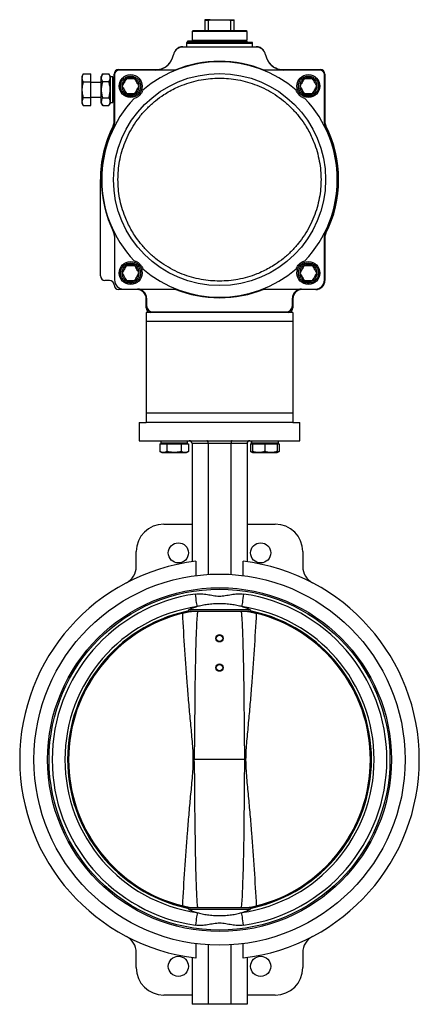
# Model space of a CAD drawing. Header units: millimetres. Extents: x 1132 to 3959, y 83 to 2899.
# Tile 7 of 7: x 3523 to 3959, y 1041 to 2115. Entities that reach past the tile are written whole.
import ezdxf

# ---------------------------------------------------------------- set-up
doc = ezdxf.new("R2010")
doc.units = ezdxf.units.MM

msp = doc.modelspace()

# ---------------------------------------------------------------- linework, layer by layer
at = {"color": 7, "linetype": 'Continuous', "lineweight": 25}
for p, q in [((3724.6, 2115.5), (3724.6, 2114.5)), ((3730.3, 2115.5), (3724.6, 2115.5)), ((3728.6, 2114.5), (3724.6, 2114.5)), ((3724.6, 2114.5), (3724.6, 2103.5)), ((3728.6, 2114.5), (3730.3, 2115.5)), ((3728.6, 2103.5), (3728.6, 2114.5)), ((3730.3, 2115.5), (3750.8, 2115.5)), ((3750.8, 2115.5), (3752.6, 2114.5)), ((3750.8, 2115.5), (3756.6, 2115.5)), ((3752.6, 2114.5), (3752.6, 2103.5)), ((3756.6, 2114.5), (3752.6, 2114.5)), ((3756.6, 2114.5), (3756.6, 2115.5)), ((3756.6, 2103.5), (3756.6, 2114.5)), ((3711.6, 2103.5), (3710.6, 2102.5)), ((3710.6, 2102.5), (3710.6, 2093)), ((3770.6, 2102.5), (3710.6, 2102.5)), ((3769.6, 2103.5), (3711.6, 2103.5)), ((3770.6, 2102.5), (3769.6, 2103.5)), ((3770.6, 2093), (3770.6, 2102.5)), ((3781, 2085.5), (3700.2, 2085.5)), ((3700.6, 2086), (3780.6, 2086)), ((3704.6, 2090.7), (3704.6, 2089.5)), ((3776.6, 2090.7), (3704.6, 2090.7)), ((3704.6, 2089.5), (3704.6, 2086)), ((3776.6, 2089.5), (3704.6, 2089.5)), ((3705.7, 2091.9), (3705.7, 2090.9)), ((3706.3, 2091.9), (3705.7, 2091.9)), ((3705.7, 2090.9), (3706.3, 2090.9)), ((3706.3, 2091.9), (3706.3, 2090.9)), ((3711.7, 2091.9), (3706.3, 2091.9)), ((3706.3, 2090.9), (3711.7, 2090.9)), ((3710.6, 2093), (3770.6, 2093)), ((3710.6, 2090.9), (3710.6, 2090.7)), ((3711.7, 2091.9), (3711.7, 2090.9)), ((3770.6, 2091.9), (3711.7, 2091.9)), ((3770.6, 2090.9), (3711.7, 2090.9)), ((3712.6, 2093), (3712.6, 2091.9)), ((3768.6, 2091.9), (3768.6, 2093)), ((3770.6, 2090.9), (3770.6, 2091.9)), ((3770.6, 2090.7), (3770.6, 2090.9)), ((3776.6, 2089.5), (3776.6, 2090.7)), ((3776.6, 2086), (3776.6, 2089.5)), ((3591.9, 2056.3), (3590.2, 2053.5)), ((3590.2, 2053.5), (3590.2, 2024.5)), ((3591.9, 2056.3), (3600.2, 2056.3)), ((3600.2, 2047.6), (3600.2, 2056.3)), ((3613.2, 2056.3), (3611.6, 2053.5)), ((3611.6, 2024.5), (3611.6, 2053.5)), ((3613.2, 2056.3), (3620, 2056.3)), ((3621.6, 2053.5), (3620, 2056.3)), ((3621.6, 2039), (3621.6, 2053.5)), ((3624.1, 2053), (3621.6, 2053)), ((3624.1, 2025), (3624.1, 2053)), ((3625.6, 2004), (3625.6, 2056)), ((3626.1, 2055.5), (3626.1, 2002.8)), ((3630.6, 2061), (3671, 2061)), ((3692, 2060.5), (3631.1, 2060.5)), ((3850.1, 2060.5), (3789.2, 2060.5)), ((3810.2, 2061), (3850.6, 2061)), ((3855.1, 2002.8), (3855.1, 2055.5)), ((3855.6, 2056), (3855.6, 2004)), ((3591.9, 2047.6), (3600.2, 2047.6)), ((3600.2, 2030.3), (3600.2, 2047.6)), ((3611.6, 2047), (3600.2, 2047)), ((3620, 2047.6), (3613.2, 2047.6)), ((3624.7, 2047), (3624.1, 2047)), ((3624.4, 2047.8), (3624.4, 2030.2)), ((3648.2, 2051), (3639, 2051)), ((3842.2, 2051), (3833, 2051)), ((3600.2, 2031), (3611.6, 2031)), ((3621.6, 2024.5), (3621.6, 2039)), ((3624.1, 2031), (3624.7, 2031)), ((3639, 2035), (3648.2, 2035)), ((3833, 2035), (3842.2, 2035)), ((3590.2, 2024.5), (3591.9, 2021.7)), ((3600.2, 2030.3), (3591.9, 2030.3)), ((3591.9, 2021.7), (3600.2, 2021.7)), ((3600.2, 2021.7), (3600.2, 2030.3)), ((3611.6, 2024.5), (3613.2, 2021.7)), ((3613.2, 2030.3), (3620, 2030.3)), ((3613.2, 2021.7), (3620, 2021.7)), ((3620, 2021.7), (3621.6, 2024.5)), ((3621.6, 2025), (3624.1, 2025)), ((3610.6, 1836), (3610.6, 1941)), ((3626.1, 1879.2), (3626.1, 1831.5)), ((3855.1, 1831.5), (3855.1, 1879.2)), ((3855.6, 1877.9), (3855.6, 1831)), ((3648.2, 1847), (3639, 1847)), ((3842.2, 1847), (3833, 1847)), ((3620.6, 1831), (3615.6, 1831)), ((3639, 1831), (3648.2, 1831)), ((3833, 1831), (3842.2, 1831)), ((3650.6, 1821), (3630.6, 1821)), ((3636.1, 1821.5), (3692, 1821.5)), ((3789.2, 1821.5), (3845.1, 1821.5)), ((3845.6, 1821), (3830.6, 1821)), ((3660.6, 1801), (3660.6, 1811)), ((3661.1, 1811.5), (3661.1, 1803.5)), ((3820.1, 1803.5), (3820.1, 1811.5)), ((3820.6, 1811), (3820.6, 1801)), ((3665.6, 1796), (3660.6, 1796)), ((3660.6, 1796), (3660.6, 1786)), ((3815.6, 1796), (3665.6, 1796)), ((3668.1, 1796.5), (3813.1, 1796.5)), ((3820.6, 1796), (3815.6, 1796)), ((3820.6, 1796), (3820.6, 1786)), ((3820.6, 1786), (3660.6, 1786)), ((3660.6, 1786), (3660.6, 1686)), ((3820.6, 1786), (3820.6, 1686)), ((3820.6, 1686), (3660.6, 1686)), ((3660.6, 1686), (3660.6, 1676)), ((3820.6, 1686), (3820.6, 1676)), ((3653.1, 1676), (3653.1, 1656)), ((3653.1, 1676), (3660.6, 1676)), ((3820.6, 1676), (3660.6, 1676)), ((3820.6, 1676), (3828.1, 1676)), ((3828.1, 1656), (3828.1, 1676)), ((3653.1, 1656), (3828.1, 1656)), ((3676.4, 1656), (3676.4, 1653.2)), ((3705.8, 1653.2), (3705.8, 1656)), ((3775.4, 1656), (3775.4, 1653.2)), ((3775.4, 1653.2), (3775.4, 1656)), ((3804.8, 1653.2), (3804.8, 1656)), ((3675.5, 1652.6), (3675.5, 1644.4)), ((3675.5, 1652.6), (3679.4, 1652.6)), ((3675.5, 1644.4), (3677.6, 1643.2)), ((3705.8, 1653.2), (3676.4, 1653.2)), ((3677.6, 1653.2), (3677.6, 1652.6)), ((3679.4, 1652.6), (3683.3, 1652.6)), ((3683.3, 1652.6), (3683.3, 1644.4)), ((3683.3, 1652.6), (3691.1, 1652.6)), ((3691.1, 1652.6), (3698.9, 1652.6)), ((3698.9, 1652.6), (3698.9, 1644.4)), ((3698.9, 1652.6), (3702.8, 1652.6)), ((3702.8, 1652.6), (3706.7, 1652.6)), ((3704.6, 1652.6), (3704.6, 1653.2)), ((3704.6, 1643.2), (3706.7, 1644.4)), ((3706.7, 1652.6), (3706.7, 1644.4)), ((3728.2, 1653), (3710.6, 1653)), ((3710.6, 1653), (3710.6, 1523.9)), ((3753, 1653), (3728.2, 1653)), ((3728.2, 1653), (3728.2, 1510.1)), ((3770.6, 1653), (3753, 1653)), ((3753, 1653), (3753, 1510.1)), ((3770.6, 1653), (3770.6, 1523.9)), ((3774.5, 1652.6), (3774.5, 1644.4)), ((3774.5, 1652.6), (3776.6, 1652.6)), ((3774.5, 1644.4), (3776.6, 1643.2)), ((3775.4, 1653.2), (3775.4, 1653.2)), ((3804.8, 1653.2), (3775.4, 1653.2)), ((3776.6, 1653.2), (3776.6, 1652.6)), ((3776.6, 1652.6), (3776.6, 1644.4)), ((3776.6, 1652.6), (3783.3, 1652.6)), ((3783.3, 1652.6), (3790.1, 1652.6)), ((3790.1, 1652.6), (3790.1, 1644.4)), ((3790.1, 1652.6), (3796.8, 1652.6)), ((3796.8, 1652.6), (3803.6, 1652.6)), ((3803.6, 1652.6), (3803.6, 1653.2)), ((3803.6, 1652.6), (3803.6, 1644.4)), ((3803.6, 1652.6), (3805.7, 1652.6)), ((3803.6, 1643.2), (3805.7, 1644.4)), ((3805.7, 1652.6), (3805.7, 1644.4)), ((3677.6, 1643.2), (3679.4, 1643.2)), ((3679.4, 1643.2), (3691.1, 1643.2)), ((3691.1, 1643.2), (3702.8, 1643.2)), ((3702.8, 1643.2), (3704.6, 1643.2)), ((3776.6, 1643.2), (3783.3, 1643.2)), ((3783.3, 1643.2), (3796.8, 1643.2)), ((3796.8, 1643.2), (3803.6, 1643.2)), ((3679.8, 1565), (3710.6, 1565)), ((3770.6, 1565), (3801.4, 1565)), ((3649.8, 1518.6), (3649.8, 1535)), ((3831.4, 1535), (3831.4, 1518.6)), ((3714.7, 1524.4), (3714.7, 1508.8)), ((3766.5, 1508.8), (3766.5, 1524.4)), ((3704.2, 1469.8), (3704.2, 1469.8)), ((3704.2, 1469.8), (3704.2, 1469.8)), ((3774.1, 1471.4), (3707, 1471.4)), ((3773.8, 1469.8), (3707.4, 1469.8)), ((3777, 1469.8), (3777, 1469.8)), ((3777, 1469.8), (3777, 1469.8)), ((3768.4, 1308), (3712.7, 1308)), ((3704.2, 1146.2), (3704.2, 1146.2)), ((3704.2, 1146.2), (3704.2, 1146.2)), ((3774.1, 1144.6), (3707, 1144.6)), ((3773.8, 1146.2), (3707.4, 1146.2)), ((3777, 1146.2), (3777, 1146.2)), ((3777, 1146.2), (3777, 1146.2)), ((3714.7, 1107.1), (3714.7, 1091.5)), ((3766.5, 1091.5), (3766.5, 1107.1)), ((3649.8, 1081), (3649.8, 1097.4)), ((3728.2, 1105.9), (3728.2, 1041)), ((3753, 1105.9), (3753, 1041)), ((3831.4, 1097.4), (3831.4, 1081)), ((3710.6, 1092.1), (3710.6, 1041)), ((3770.6, 1092.1), (3770.6, 1041)), ((3710.6, 1051), (3679.8, 1051)), ((3801.4, 1051), (3770.6, 1051)), ((3728.2, 1041), (3710.6, 1041)), ((3753, 1041), (3728.2, 1041)), ((3770.6, 1041), (3753, 1041))]:
    msp.add_line(p, q, dxfattribs=at)
at = {"color": 7, "linetype": 'Continuous', "lineweight": 25, "flags": 128}
for points in [[(3634.8, 2043), (3634.9, 2043.9), (3634.9, 2044.2)], [(3828.8, 2043), (3828.9, 2043.9), (3828.9, 2044.2)], [(3634.8, 1839), (3634.9, 1839.9), (3634.9, 1840.2)], [(3828.8, 1839), (3828.9, 1839.9), (3828.9, 1840.2)], [(3716.3, 1475), (3716.2, 1475.5), (3716.1, 1476.5), (3715.9, 1477.9), (3715.6, 1479.6), (3715.3, 1481.6), (3715, 1483.8), (3714.7, 1486.2), (3714.3, 1488.6)], [(3766.9, 1488.6), (3766.5, 1486.2), (3766.2, 1483.8), (3765.8, 1481.6), (3765.5, 1479.6), (3765.3, 1477.9), (3765.1, 1476.5), (3765, 1475.5), (3764.9, 1475)], [(3704.2, 1469.8), (3704.2, 1469.8), (3704.2, 1469.8), (3704.2, 1469.8), (3704.2, 1469.8), (3704.2, 1469.8), (3704.2, 1469.8), (3704.2, 1469.8), (3704.2, 1469.8)], [(3777, 1469.8), (3777, 1469.8), (3777, 1469.8), (3777, 1469.8), (3777, 1469.8), (3777, 1469.8), (3777, 1469.8), (3777, 1469.8), (3777, 1469.8)], [(3704.2, 1146.2), (3704.2, 1146.2), (3704.2, 1146.2), (3704.2, 1146.2), (3704.2, 1146.2), (3704.2, 1146.2), (3704.2, 1146.2), (3704.2, 1146.2), (3704.2, 1146.2)], [(3716.3, 1141), (3716.2, 1140.4), (3716.1, 1139.4), (3715.9, 1138), (3715.6, 1136.3), (3715.3, 1134.3), (3715, 1132.1), (3714.7, 1129.8), (3714.3, 1127.3)], [(3766.9, 1127.3), (3766.5, 1129.8), (3766.2, 1132.1), (3765.8, 1134.3), (3765.5, 1136.3), (3765.3, 1138), (3765.1, 1139.4), (3765, 1140.4), (3764.9, 1141)], [(3777, 1146.2), (3777, 1146.2), (3777, 1146.2), (3777, 1146.2), (3777, 1146.2), (3777, 1146.2), (3777, 1146.2), (3777, 1146.2), (3777, 1146.2)]]:
    msp.add_lwpolyline(points, dxfattribs=at)
at = {"color": 7, "linetype": 'Continuous', "lineweight": 25}
for centre, radius in [((3740.6, 1941), 115.7), ((3643.6, 2043), 12.5), ((3837.6, 2043), 12.5), ((3643.6, 1839), 12.5), ((3837.6, 1839), 12.5), ((3695.7, 1533.6), 11), ((3785.5, 1533.6), 11), ((3740.6, 1308), 202.5), ((3740.6, 1308), 187.6), ((3740.6, 1308), 186), ((3740.6, 1440.4), 4.01), ((3740.6, 1440.4), 3.5), ((3740.6, 1408.4), 4.01), ((3740.6, 1408.4), 3.5), ((3695.7, 1082.4), 11), ((3785.5, 1082.4), 11)]:
    msp.add_circle(centre, radius, dxfattribs=at)
for centre, radius, start, end in [((3700.2, 2075.5), 10, 90, 170.4059), ((3700.6, 2076), 10, 90, 141.8668), ((3780.6, 2076), 10, 38.1332, 90), ((3781, 2075.5), 10, 9.5941, 90), ((3670.6, 2080.5), 20, 270, 350.4059), ((3810.6, 2080.5), 20, 189.5941, 270), ((3740.6, 1941), 128.5, 49.3204, 130.6796), ((3671, 2081), 20, 270, 319.0615), ((3740.6, 1941), 129, 67.8738, 112.1262), ((3810.2, 2081), 20, 220.9385, 270), ((3630.6, 2056), 5, 90, 180), ((3631.1, 2055.5), 5, 90, 180), ((3850.1, 2055.5), 5, 0, 90), ((3850.6, 2056), 5, 0, 90), ((3625.8, 2047.8), 1.33, 97.5895, 180), ((3740.6, 1941), 128.5, 136.4418, 223.5582), ((3625.8, 2030.2), 1.33, 180, 262.4105), ((3740.6, 1941), 128.5, 316.4418, 43.5582), ((3740.6, 1941), 130, 153.2345, 180), ((3615.6, 2004), 10, 333.2345, 0), ((3616.1, 2002.8), 10, 333.5964, 0), ((3865.1, 2002.8), 10, 180, 206.4036), ((3865.6, 2004), 10, 180, 206.7655), ((3740.6, 1941), 130, 333.2345, 26.7655), ((3740.6, 1941), 129, 153.5964, 206.4036), ((3740.6, 1941), 129, 333.5964, 26.4036), ((3616.1, 1879.2), 10, 0, 26.4036), ((3865.1, 1879.2), 10, 153.5964, 180), ((3865.6, 1877.9), 10, 153.2345, 180), ((3740.6, 1941), 128.5, 229.3204, 310.6796), ((3615.6, 1836), 5, 180, 270), ((3620.6, 1826), 5, 0, 90), ((3636.1, 1831.5), 10, 180, 270), ((3845.1, 1831.5), 10, 270, 0), ((3845.6, 1831), 10, 270, 0), ((3630.6, 1826), 5, 180, 270), ((3650.6, 1811), 10, 0, 90), ((3651.1, 1811.5), 10, 0, 90), ((3740.6, 1941), 129, 247.8738, 292.1262), ((3830.1, 1811.5), 10, 90, 180), ((3830.6, 1811), 10, 90, 180), ((3665.6, 1801), 5, 180, 270), ((3668.1, 1803.5), 7, 180, 270), ((3813.1, 1803.5), 7, 270, 0), ((3815.6, 1801), 5, 270, 0), ((3707.6, 1653), 3, 0, 90), ((3773.6, 1653), 3, 90, 180), ((3679.8, 1535), 30, 90, 180), ((3801.4, 1535), 30, 0, 90), ((3740.6, 1308), 218, 96.8303, 263.1697), ((3629.8, 1518.6), 20, 297.7517, 0), ((3740.6, 1308), 218, 276.8303, 83.1697), ((3851.4, 1518.6), 20, 180, 242.2483), ((3740.6, 1308), 182.6, 98.2748, 261.7252), ((3740.6, 1308), 182.6, 278.2748, 81.7252), ((3740.6, 1308), 168.7, 98.2748, 261.7252), ((3740.6, 1308), 168.7, 278.2748, 81.7252), ((3740.6, 1308), 165.8, 102.6881, 257.3119), ((3740.6, 1308), 164.8, 100.8952, 259.1048), ((3740.6, 1308), 164.7, 104.1101, 255.8899), ((3740.6, 1308), 164.8, 280.8952, 79.1048), ((3740.6, 1308), 165.8, 282.6881, 77.3119), ((3740.6, 1308), 164.7, 284.1101, 75.8899), ((3629.8, 1097.4), 20, 0, 62.2483), ((3851.4, 1097.4), 20, 117.7517, 180), ((3679.8, 1081), 30, 180, 270), ((3801.4, 1081), 30, 270, 0)]:
    msp.add_arc(centre, radius, start, end, dxfattribs=at)
at = {"color": 8, "linetype": 'Continuous', "lineweight": 25}
for start, end in [(102.0506, 257.8118), (282.0506, 77.8118)]:
    msp.add_arc((3740.6, 1308), 165.5, start, end, dxfattribs=at)
at = {"color": 7, "linetype": 'Continuous', "lineweight": 25}
for centre, start_param, end_param in [((3726.9, 1653), 4.712389, 6.283185), ((3754.3, 1653), 0, 1.570796)]:
    msp.add_ellipse(centre, major_axis=(0, 3), ratio=0.414214, start_param=start_param, end_param=end_param, dxfattribs=at)
for points, knots in [([(3591.9, 2056.3), (3591.5, 2055.5), (3590.7, 2054), (3590.4, 2051.8), (3590.8, 2049.6), (3591.5, 2048.3), (3591.9, 2047.6)], [0, 0, 0, 0, 0.264613, 0.534965, 0.765353, 1, 1, 1, 1]), ([(3613.2, 2047.6), (3612.8, 2048.4), (3612, 2049.9), (3611.8, 2052.2), (3612.2, 2054.3), (3612.9, 2055.6), (3613.2, 2056.3)], [0, 0, 0, 0, 0.264614, 0.534966, 0.765353, 1, 1, 1, 1]), ([(3620, 2047.6), (3620.3, 2048.4), (3621.1, 2049.9), (3621.4, 2052.2), (3621, 2054.3), (3620.3, 2055.6), (3620, 2056.3)], [0, 0, 0, 0, 0.264614, 0.534966, 0.765353, 1, 1, 1, 1]), ([(3632.6, 2043), (3632.6, 2043.7), (3632.7, 2045), (3633.3, 2047.1), (3634.3, 2049.1), (3635.7, 2050.8), (3637.5, 2052.2), (3639.5, 2053.3), (3641.5, 2053.9), (3643.6, 2054), (3645.6, 2053.9), (3647.7, 2053.3), (3649.7, 2052.2), (3651.4, 2050.8), (3652.8, 2049.1), (3653.9, 2047.1), (3654.5, 2045), (3654.5, 2043.7), (3654.6, 2043)], [0, 0, 0, 0, 0.058258, 0.120005, 0.18432, 0.25, 0.31568, 0.379994, 0.441742, 0.5, 0.558258, 0.620006, 0.68432, 0.75, 0.81568, 0.879995, 0.941742, 1, 1, 1, 1]), ([(3643.6, 2052.5), (3644.7, 2052.4), (3646.8, 2052.2), (3649.6, 2050.5), (3651.8, 2048.1), (3653, 2045.1), (3653.2, 2041.9), (3652.3, 2038.7), (3650.4, 2036.1), (3647.7, 2034.2), (3645.3, 2033.6), (3642.9, 2033.4), (3640.4, 2033.8), (3637.5, 2035.4), (3635.4, 2037.8), (3634.1, 2040.9), (3634, 2044.1), (3634.9, 2047.2), (3636.8, 2049.9), (3639.4, 2051.7), (3641.9, 2052.4), (3643.2, 2052.5), (3643.6, 2052.5)], [0, 0, 0, 0, 0.053686, 0.107372, 0.161059, 0.214745, 0.268431, 0.322118, 0.375804, 0.42949, 0.483176, 0.5, 0.553686, 0.607372, 0.661058, 0.714745, 0.768431, 0.822117, 0.875804, 0.92949, 0.983176, 1, 1, 1, 1]), ([(3826.6, 2043), (3826.6, 2043.7), (3826.7, 2045), (3827.3, 2047.1), (3828.3, 2049.1), (3829.7, 2050.8), (3831.5, 2052.2), (3833.5, 2053.3), (3835.5, 2053.9), (3837.6, 2054), (3839.6, 2053.9), (3841.7, 2053.3), (3843.7, 2052.2), (3845.4, 2050.8), (3846.8, 2049.1), (3847.9, 2047.1), (3848.5, 2045), (3848.5, 2043.7), (3848.6, 2043)], [0, 0, 0, 0, 0.058258, 0.120005, 0.18432, 0.25, 0.31568, 0.379994, 0.441742, 0.5, 0.558258, 0.620006, 0.68432, 0.75, 0.81568, 0.879995, 0.941742, 1, 1, 1, 1]), ([(3837.6, 2052.5), (3838.7, 2052.4), (3840.8, 2052.2), (3843.6, 2050.5), (3845.8, 2048.1), (3847, 2045.1), (3847.2, 2041.9), (3846.3, 2038.7), (3844.4, 2036.1), (3841.7, 2034.2), (3839.3, 2033.6), (3836.9, 2033.4), (3834.4, 2033.8), (3831.5, 2035.4), (3829.4, 2037.8), (3828.1, 2040.9), (3828, 2044.1), (3828.9, 2047.2), (3830.8, 2049.9), (3833.4, 2051.7), (3835.9, 2052.4), (3837.2, 2052.5), (3837.6, 2052.5)], [0, 0, 0, 0, 0.053686, 0.107372, 0.161059, 0.214745, 0.268431, 0.322118, 0.375804, 0.42949, 0.483176, 0.5, 0.553686, 0.607372, 0.661058, 0.714744, 0.768431, 0.822117, 0.875804, 0.92949, 0.983176, 1, 1, 1, 1]), ([(3591.9, 2047.6), (3591.5, 2046.2), (3590.8, 2043.4), (3590.4, 2039), (3590.7, 2034.6), (3591.5, 2031.8), (3591.9, 2030.3)], [0, 0, 0, 0, 0.2477273, 0.4999976, 0.7472558, 1, 1, 1, 1]), ([(3613.2, 2030.3), (3612.8, 2031.7), (3612.1, 2034.6), (3611.8, 2039), (3612.1, 2043.4), (3612.8, 2046.2), (3613.2, 2047.6)], [0, 0, 0, 0, 0.247727, 0.499998, 0.747253, 1, 1, 1, 1]), ([(3620, 2030.3), (3620.3, 2031.7), (3621.1, 2034.6), (3621.4, 2039), (3621.1, 2043.4), (3620.3, 2046.2), (3620, 2047.6)], [0, 0, 0, 0, 0.247727, 0.499998, 0.747252, 1, 1, 1, 1]), ([(3629.8, 1941), (3629.9, 1944.3), (3630.1, 1951.1), (3631.5, 1961.3), (3633.9, 1971.6), (3637.4, 1981.9), (3642, 1992), (3647.7, 2001.7), (3654.4, 2010.9), (3662.1, 2019.4), (3670.6, 2027.1), (3678.8, 2033.1), (3686.3, 2037.7), (3693, 2041.1), (3700.8, 2044.5), (3710, 2047.6), (3720.3, 2050), (3730.5, 2051.4), (3740.6, 2051.9), (3750.7, 2051.4), (3760.9, 2050), (3771.2, 2047.6), (3781.5, 2044.1), (3791.6, 2039.5), (3801.3, 2033.8), (3810.5, 2027.1), (3819, 2019.4), (3826.7, 2010.9), (3832.7, 2002.7), (3837.3, 1995.2), (3840.7, 1988.6), (3844.1, 1980.7), (3847.2, 1971.6), (3849.6, 1961.3), (3851.1, 1951.1), (3851.3, 1944.3), (3851.4, 1941)], [0, 0, 0, 0, 0.028641, 0.058246, 0.088731, 0.11999, 0.151897, 0.184307, 0.217062, 0.249992, 0.282923, 0.315678, 0.337287, 0.358735, 0.38001, 0.411269, 0.441753, 0.471359, 0.5, 0.528641, 0.558247, 0.588731, 0.61999, 0.651897, 0.684307, 0.717062, 0.749992, 0.782923, 0.815678, 0.837287, 0.858735, 0.88001, 0.911269, 0.941754, 0.971359, 1, 1, 1, 1]), ([(3654.6, 2043), (3654.5, 2042.3), (3654.5, 2040.9), (3653.9, 2038.9), (3652.8, 2036.9), (3651.4, 2035.1), (3649.7, 2033.7), (3647.7, 2032.7), (3645.6, 2032.1), (3643.6, 2031.9), (3641.5, 2032.1), (3639.5, 2032.7), (3637.5, 2033.7), (3635.7, 2035.1), (3634.3, 2036.9), (3633.3, 2038.9), (3632.7, 2040.9), (3632.6, 2042.3), (3632.6, 2043)], [0, 0, 0, 0, 0.058258, 0.120006, 0.18432, 0.25, 0.315679, 0.379994, 0.441742, 0.5, 0.558258, 0.620006, 0.684321, 0.75, 0.81568, 0.879994, 0.941742, 1, 1, 1, 1]), ([(3639, 2051), (3638.2, 2049.7), (3636.7, 2047), (3635.1, 2044.3), (3634.3, 2043)], [0, 0, 0, 0, 0.4939095, 1, 1, 1, 1]), ([(3634.3, 2043), (3635.1, 2041.7), (3636.6, 2039), (3638.2, 2036.3), (3639, 2035)], [0, 0, 0, 0, 0.493913, 1, 1, 1, 1]), ([(3652.8, 2043), (3652.1, 2044.3), (3650.5, 2047), (3649, 2049.6), (3648.2, 2051)], [0, 0, 0, 0, 0.493915, 1, 1, 1, 1]), ([(3648.2, 2035), (3649, 2036.3), (3650.5, 2039), (3652, 2041.6), (3652.8, 2043)], [0, 0, 0, 0, 0.493912, 1, 1, 1, 1]), ([(3848.6, 2043), (3848.5, 2042.3), (3848.5, 2040.9), (3847.9, 2038.9), (3846.8, 2036.9), (3845.4, 2035.1), (3843.7, 2033.7), (3841.7, 2032.7), (3839.6, 2032.1), (3837.6, 2031.9), (3835.5, 2032.1), (3833.5, 2032.7), (3831.5, 2033.7), (3829.7, 2035.1), (3828.3, 2036.9), (3827.3, 2038.9), (3826.7, 2040.9), (3826.6, 2042.3), (3826.6, 2043)], [0, 0, 0, 0, 0.058258, 0.120006, 0.18432, 0.25, 0.315679, 0.379994, 0.441742, 0.5, 0.558258, 0.620006, 0.684321, 0.75, 0.81568, 0.879994, 0.941742, 1, 1, 1, 1]), ([(3833, 2051), (3832.2, 2049.7), (3830.7, 2047), (3829.1, 2044.3), (3828.3, 2043)], [0, 0, 0, 0, 0.4939095, 1, 1, 1, 1]), ([(3828.3, 2043), (3829.1, 2041.7), (3830.6, 2039), (3832.2, 2036.3), (3833, 2035)], [0, 0, 0, 0, 0.493913, 1, 1, 1, 1]), ([(3846.8, 2043), (3846.1, 2044.3), (3844.5, 2047), (3843, 2049.6), (3842.2, 2051)], [0, 0, 0, 0, 0.493915, 1, 1, 1, 1]), ([(3842.2, 2035), (3843, 2036.3), (3844.5, 2039), (3846, 2041.6), (3846.8, 2043)], [0, 0, 0, 0, 0.493912, 1, 1, 1, 1]), ([(3656.8, 2038.4), (3656.7, 2038.1), (3656.4, 2037.4), (3655.8, 2036.1), (3655.1, 2035), (3654.2, 2033.9), (3653.6, 2033.2), (3652.9, 2032.5), (3652.2, 2031.9), (3651.3, 2031.3), (3650.4, 2030.7), (3649, 2030), (3648.1, 2029.7), (3647.5, 2029.5)], [0, 0, 0, 0, 0.129905, 0.25959, 0.389776, 0.436043, 0.48275, 0.518262, 0.55367, 0.613104, 0.68811, 0.763459, 1, 1, 1, 1]), ([(3833.7, 2029.5), (3833.3, 2029.6), (3832.6, 2029.9), (3831.4, 2030.4), (3830.1, 2031.1), (3829, 2031.9), (3828.3, 2032.5), (3827.6, 2033.1), (3827, 2033.8), (3826.3, 2034.7), (3825.7, 2035.5), (3824.9, 2036.9), (3824.6, 2037.8), (3824.3, 2038.4)], [0, 0, 0, 0, 0.129905, 0.259589, 0.389775, 0.436042, 0.48275, 0.518261, 0.553669, 0.613103, 0.688109, 0.763459, 1, 1, 1, 1]), ([(3591.9, 2030.3), (3591.5, 2029.6), (3590.7, 2028), (3590.4, 2025.8), (3590.8, 2023.6), (3591.5, 2022.3), (3591.9, 2021.7)], [0, 0, 0, 0, 0.264614, 0.534966, 0.765353, 1, 1, 1, 1]), ([(3613.2, 2021.7), (3612.8, 2022.4), (3612, 2023.9), (3611.8, 2026.2), (3612.2, 2028.3), (3612.9, 2029.7), (3613.2, 2030.3)], [0, 0, 0, 0, 0.264613, 0.534965, 0.765353, 1, 1, 1, 1]), ([(3620, 2021.7), (3620.3, 2022.4), (3621.1, 2023.9), (3621.4, 2026.2), (3621, 2028.3), (3620.3, 2029.7), (3620, 2030.3)], [0, 0, 0, 0, 0.264613, 0.534965, 0.765353, 1, 1, 1, 1]), ([(3851.4, 1941), (3851.3, 1937.7), (3851.1, 1930.9), (3849.6, 1920.7), (3847.2, 1910.4), (3843.7, 1900.1), (3839.1, 1890), (3833.4, 1880.2), (3826.7, 1871), (3819, 1862.5), (3810.5, 1854.8), (3802.3, 1848.9), (3794.8, 1844.3), (3788.2, 1840.9), (3780.3, 1837.4), (3771.2, 1834.3), (3760.9, 1831.9), (3750.7, 1830.5), (3740.6, 1830.1), (3730.5, 1830.5), (3720.3, 1831.9), (3710, 1834.3), (3699.7, 1837.8), (3689.6, 1842.4), (3679.8, 1848.1), (3670.6, 1854.8), (3662.1, 1862.5), (3654.4, 1871), (3648.5, 1879.2), (3643.9, 1886.7), (3640.5, 1893.4), (3637.1, 1901.2), (3633.9, 1910.4), (3631.5, 1920.7), (3630.1, 1930.9), (3629.9, 1937.7), (3629.8, 1941)], [0, 0, 0, 0, 0.028641, 0.058247, 0.088731, 0.11999, 0.151897, 0.184307, 0.217062, 0.249992, 0.282923, 0.315678, 0.337287, 0.358735, 0.38001, 0.411269, 0.441753, 0.471359, 0.5, 0.528641, 0.558247, 0.588731, 0.61999, 0.651897, 0.684307, 0.717062, 0.749992, 0.782923, 0.815678, 0.837287, 0.858735, 0.88001, 0.911269, 0.941753, 0.971359, 1, 1, 1, 1]), ([(3632.6, 1839), (3632.6, 1839.7), (3632.7, 1841), (3633.3, 1843.1), (3634.3, 1845.1), (3635.7, 1846.8), (3637.5, 1848.2), (3639.5, 1849.3), (3641.5, 1849.9), (3643.6, 1850), (3645.6, 1849.9), (3647.7, 1849.3), (3649.7, 1848.2), (3651.4, 1846.8), (3652.8, 1845.1), (3653.9, 1843.1), (3654.5, 1841), (3654.5, 1839.7), (3654.6, 1839)], [0, 0, 0, 0, 0.058258, 0.120005, 0.18432, 0.25, 0.31568, 0.379994, 0.441742, 0.5, 0.558258, 0.620006, 0.68432, 0.75, 0.81568, 0.879995, 0.941742, 1, 1, 1, 1]), ([(3643.6, 1848.5), (3644.7, 1848.4), (3646.8, 1848.2), (3649.6, 1846.5), (3651.8, 1844.1), (3653, 1841.1), (3653.2, 1837.9), (3652.3, 1834.7), (3650.4, 1832.1), (3647.7, 1830.2), (3645.3, 1829.6), (3642.9, 1829.4), (3640.4, 1829.8), (3637.5, 1831.4), (3635.4, 1833.8), (3634.1, 1836.9), (3634, 1840.1), (3634.9, 1843.2), (3636.8, 1845.9), (3639.4, 1847.7), (3641.9, 1848.4), (3643.2, 1848.5), (3643.6, 1848.5)], [0, 0, 0, 0, 0.053686, 0.107372, 0.161059, 0.214745, 0.268431, 0.322118, 0.375804, 0.42949, 0.483176, 0.5, 0.553686, 0.607373, 0.661058, 0.714745, 0.768431, 0.822117, 0.875804, 0.92949, 0.983176, 1, 1, 1, 1]), ([(3647.5, 1852.4), (3647.8, 1852.3), (3648.5, 1852.1), (3649.8, 1851.5), (3651, 1850.9), (3652.1, 1850.1), (3652.9, 1849.5), (3653.5, 1848.8), (3654.2, 1848.1), (3654.9, 1847.3), (3655.5, 1846.4), (3656.2, 1845), (3656.6, 1844.2), (3656.8, 1843.5)], [0, 0, 0, 0, 0.129905, 0.259589, 0.389776, 0.436043, 0.482749, 0.518262, 0.553669, 0.613104, 0.68811, 0.763459, 1, 1, 1, 1]), ([(3824.3, 1843.5), (3824.5, 1843.9), (3824.7, 1844.6), (3825.3, 1845.8), (3826.1, 1847), (3826.9, 1848.1), (3827.6, 1848.8), (3828.3, 1849.4), (3829, 1850.1), (3829.9, 1850.7), (3830.7, 1851.2), (3832.2, 1851.9), (3833, 1852.2), (3833.7, 1852.4)], [0, 0, 0, 0, 0.129905, 0.25959, 0.389776, 0.436042, 0.482749, 0.518261, 0.553669, 0.613104, 0.68811, 0.763459, 1, 1, 1, 1]), ([(3826.6, 1839), (3826.6, 1839.7), (3826.7, 1841), (3827.3, 1843.1), (3828.3, 1845.1), (3829.7, 1846.8), (3831.5, 1848.2), (3833.5, 1849.3), (3835.5, 1849.9), (3837.6, 1850), (3839.6, 1849.9), (3841.7, 1849.3), (3843.7, 1848.2), (3845.4, 1846.8), (3846.8, 1845.1), (3847.9, 1843.1), (3848.5, 1841), (3848.5, 1839.7), (3848.6, 1839)], [0, 0, 0, 0, 0.058258, 0.120005, 0.18432, 0.25, 0.31568, 0.379994, 0.441742, 0.5, 0.558258, 0.620006, 0.68432, 0.75, 0.81568, 0.879995, 0.941742, 1, 1, 1, 1]), ([(3837.6, 1848.5), (3838.7, 1848.4), (3840.8, 1848.2), (3843.6, 1846.5), (3845.8, 1844.1), (3847, 1841.1), (3847.2, 1837.9), (3846.3, 1834.7), (3844.4, 1832.1), (3841.7, 1830.2), (3839.3, 1829.6), (3836.9, 1829.4), (3834.4, 1829.8), (3831.5, 1831.4), (3829.4, 1833.8), (3828.1, 1836.9), (3828, 1840.1), (3828.9, 1843.2), (3830.8, 1845.9), (3833.4, 1847.7), (3835.9, 1848.4), (3837.2, 1848.5), (3837.6, 1848.5)], [0, 0, 0, 0, 0.053686, 0.1073723, 0.1610588, 0.2147452, 0.2684311, 0.3221177, 0.3758036, 0.4294898, 0.4831762, 0.5000001, 0.5536864, 0.6073726, 0.6610583, 0.7147448, 0.7684307, 0.8221172, 0.875804, 0.9294897, 0.983176, 1, 1, 1, 1]), ([(3654.6, 1839), (3654.5, 1838.3), (3654.5, 1836.9), (3653.9, 1834.9), (3652.8, 1832.9), (3651.4, 1831.1), (3649.7, 1829.7), (3647.7, 1828.7), (3645.6, 1828.1), (3643.6, 1827.9), (3641.5, 1828.1), (3639.5, 1828.7), (3637.5, 1829.7), (3635.7, 1831.1), (3634.3, 1832.9), (3633.3, 1834.9), (3632.7, 1836.9), (3632.6, 1838.3), (3632.6, 1839)], [0, 0, 0, 0, 0.058258, 0.120006, 0.184321, 0.25, 0.315679, 0.379994, 0.441742, 0.5, 0.558258, 0.620006, 0.68432, 0.75, 0.815679, 0.879994, 0.941742, 1, 1, 1, 1]), ([(3639, 1847), (3638.2, 1845.7), (3636.7, 1843), (3635.1, 1840.3), (3634.3, 1839)], [0, 0, 0, 0, 0.4939095, 1, 1, 1, 1]), ([(3634.3, 1839), (3635.1, 1837.7), (3636.6, 1835), (3638.2, 1832.3), (3639, 1831)], [0, 0, 0, 0, 0.493913, 1, 1, 1, 1]), ([(3652.8, 1839), (3652.1, 1840.3), (3650.5, 1843), (3649, 1845.6), (3648.2, 1847)], [0, 0, 0, 0, 0.493915, 1, 1, 1, 1]), ([(3648.2, 1831), (3649, 1832.3), (3650.5, 1835), (3652, 1837.6), (3652.8, 1839)], [0, 0, 0, 0, 0.493912, 1, 1, 1, 1]), ([(3848.6, 1839), (3848.5, 1838.3), (3848.5, 1836.9), (3847.9, 1834.9), (3846.8, 1832.9), (3845.4, 1831.1), (3843.7, 1829.7), (3841.7, 1828.7), (3839.6, 1828.1), (3837.6, 1827.9), (3835.5, 1828.1), (3833.5, 1828.7), (3831.5, 1829.7), (3829.7, 1831.1), (3828.3, 1832.9), (3827.3, 1834.9), (3826.7, 1836.9), (3826.6, 1838.3), (3826.6, 1839)], [0, 0, 0, 0, 0.058258, 0.120006, 0.184321, 0.25, 0.31568, 0.379994, 0.441742, 0.5, 0.558258, 0.620006, 0.684321, 0.75, 0.815679, 0.879994, 0.941742, 1, 1, 1, 1]), ([(3833, 1847), (3832.2, 1845.7), (3830.7, 1843), (3829.1, 1840.3), (3828.3, 1839)], [0, 0, 0, 0, 0.4939095, 1, 1, 1, 1]), ([(3828.3, 1839), (3829.1, 1837.7), (3830.6, 1835), (3832.2, 1832.3), (3833, 1831)], [0, 0, 0, 0, 0.493913, 1, 1, 1, 1]), ([(3846.8, 1839), (3846.1, 1840.3), (3844.5, 1843), (3843, 1845.6), (3842.2, 1847)], [0, 0, 0, 0, 0.493915, 1, 1, 1, 1]), ([(3842.2, 1831), (3843, 1832.3), (3844.5, 1835), (3846, 1837.6), (3846.8, 1839)], [0, 0, 0, 0, 0.493912, 1, 1, 1, 1]), ([(3679.4, 1643.2), (3679.3, 1643.2), (3678.6, 1643.2), (3677.3, 1643.5), (3676.1, 1644.1), (3675.5, 1644.4)], [0, 0, 0, 0, 0.070101, 0.53079, 1, 1, 1, 1]), ([(3683.3, 1644.4), (3682.7, 1644), (3681.4, 1643.4), (3680.1, 1643.2), (3679.4, 1643.2)], [0, 0, 0, 0, 0.495458, 1, 1, 1, 1]), ([(3691.1, 1643.2), (3690.1, 1643.2), (3688, 1643.3), (3685.4, 1643.8), (3683.8, 1644.2), (3683.3, 1644.4)], [0, 0, 0, 0, 0.388869, 0.783537, 1, 1, 1, 1]), ([(3698.9, 1644.4), (3697.9, 1644.1), (3696, 1643.6), (3693.3, 1643.2), (3691.7, 1643.2), (3691.1, 1643.2)], [0, 0, 0, 0, 0.380137, 0.763854, 1, 1, 1, 1]), ([(3702.8, 1643.2), (3702.7, 1643.2), (3702, 1643.2), (3700.7, 1643.5), (3699.5, 1644.1), (3698.9, 1644.4)], [0, 0, 0, 0, 0.070101, 0.53079, 1, 1, 1, 1]), ([(3706.7, 1644.4), (3706, 1644), (3704.8, 1643.4), (3703.4, 1643.2), (3702.8, 1643.2)], [0, 0, 0, 0, 0.495458, 1, 1, 1, 1]), ([(3776.6, 1643.5), (3776.5, 1643.5), (3775.8, 1643.6), (3775.1, 1644), (3774.5, 1644.4)], [0, 0, 0, 0, 0.154023, 1, 1, 1, 1]), ([(3783.3, 1643.2), (3783.2, 1643.2), (3782, 1643.2), (3779.7, 1643.5), (3777.6, 1644.1), (3776.6, 1644.4)], [0, 0, 0, 0, 0.070101, 0.53079, 1, 1, 1, 1]), ([(3776.6, 1644.4), (3776.6, 1644.2), (3776.6, 1643.8), (3776.6, 1643.3), (3776.6, 1643.2), (3776.6, 1643.2)], [0, 0, 0, 0, 0.216464, 0.605671, 1, 1, 1, 1]), ([(3790.1, 1644.4), (3789, 1644), (3786.8, 1643.4), (3784.5, 1643.2), (3783.3, 1643.2)], [0, 0, 0, 0, 0.495458, 1, 1, 1, 1]), ([(3796.8, 1643.2), (3796.7, 1643.2), (3795.5, 1643.2), (3793.2, 1643.5), (3791.1, 1644.1), (3790.1, 1644.4)], [0, 0, 0, 0, 0.070101, 0.53079, 1, 1, 1, 1]), ([(3803.6, 1644.4), (3802.5, 1644), (3800.3, 1643.4), (3798, 1643.2), (3796.8, 1643.2)], [0, 0, 0, 0, 0.495458, 1, 1, 1, 1]), ([(3805.7, 1644.4), (3805, 1644), (3804.3, 1643.6), (3803.6, 1643.5), (3803.5, 1643.5)], [0, 0, 0, 0, 0.8806385, 1, 1, 1, 1]), ([(3803.6, 1643.2), (3803.6, 1643.2), (3803.6, 1643.3), (3803.6, 1643.8), (3803.6, 1644.2), (3803.6, 1644.4)], [0, 0, 0, 0, 0.388869, 0.783537, 1, 1, 1, 1]), ([(3714.3, 1488.6), (3716.5, 1489), (3718.7, 1489), (3723, 1488.9), (3725.2, 1488.6), (3728.4, 1488.1), (3729.5, 1487.9), (3731.6, 1487.5), (3732.7, 1487.3), (3734.9, 1487), (3736, 1486.8), (3738.1, 1486.5), (3739.2, 1486.5), (3741.4, 1486.5), (3742.5, 1486.5), (3744.7, 1486.7), (3745.8, 1486.9), (3748, 1487.2), (3749.1, 1487.4), (3751.3, 1487.8), (3752.4, 1488), (3755.7, 1488.6), (3757.9, 1488.9), (3761.3, 1489), (3762.4, 1489), (3764.6, 1488.9), (3765.7, 1488.8), (3766.9, 1488.6)], [0, 0, 0, 0, 0.125, 0.125, 0.25, 0.25, 0.3125, 0.3125, 0.375, 0.375, 0.4375, 0.4375, 0.5, 0.5, 0.5625, 0.5625, 0.625, 0.625, 0.6875, 0.6875, 0.75, 0.75, 0.875, 0.875, 0.9375, 0.9375, 1, 1, 1, 1]), ([(3716.3, 1475), (3715.3, 1474.7), (3714.4, 1474.4), (3713.1, 1474), (3712.6, 1473.8), (3711.8, 1473.5), (3711.4, 1473.4), (3709.5, 1472.6), (3708.1, 1472), (3707, 1471.4)], [0, 0, 0, 0, 0.25, 0.25, 0.375, 0.375, 0.5, 0.5, 1, 1, 1, 1]), ([(3764.9, 1475), (3763.2, 1475.4), (3761.5, 1475.9), (3758.7, 1476.4), (3757.7, 1476.6), (3755.7, 1477), (3754.7, 1477.1), (3751.6, 1477.5), (3749.4, 1477.8), (3746.7, 1477.9), (3746.2, 1478), (3745.1, 1478), (3744.5, 1478.1), (3742.8, 1478.1), (3741.7, 1478.1), (3738.4, 1478.1), (3736.2, 1478.1), (3732.9, 1477.8), (3731.8, 1477.7), (3729.6, 1477.5), (3728.6, 1477.4), (3725.5, 1477), (3723.5, 1476.6), (3719.7, 1475.9), (3717.9, 1475.4), (3716.3, 1475)], [0, 0, 0, 0, 0.125, 0.125, 0.1875, 0.1875, 0.25, 0.25, 0.375, 0.375, 0.40625, 0.40625, 0.4375, 0.4375, 0.5, 0.5, 0.625, 0.625, 0.6875, 0.6875, 0.75, 0.75, 0.875, 0.875, 1, 1, 1, 1]), ([(3774.1, 1471.4), (3773, 1472), (3771.7, 1472.6), (3769.4, 1473.5), (3768.6, 1473.8), (3767.2, 1474.2), (3766.8, 1474.4), (3765.8, 1474.7), (3765.4, 1474.8), (3764.9, 1475)], [0, 0, 0, 0, 0.5, 0.5, 0.75, 0.75, 0.875, 0.875, 1, 1, 1, 1]), ([(3700.4, 1467.8), (3701.5, 1468), (3703.6, 1468.5), (3706.7, 1469.2), (3708.9, 1469.6), (3710, 1469.8), (3710.1, 1469.8)], [0, 0, 0, 0, 0.313211, 0.635291, 0.948579, 1, 1, 1, 1]), ([(3700.4, 1148.2), (3701.1, 1161.5), (3701.9, 1174.8), (3703.7, 1201.4), (3704.6, 1214.7), (3706.2, 1234.6), (3706.8, 1241.2), (3707.9, 1254.5), (3708.5, 1261.2), (3709.4, 1271.1), (3709.8, 1274.4), (3710.4, 1281.1), (3710.7, 1284.4), (3711.3, 1291), (3711.5, 1294.4), (3711.9, 1301), (3712, 1304.4), (3712, 1309.4), (3712, 1311.1), (3711.9, 1314.5), (3711.8, 1316.1), (3711.6, 1321.2), (3711.3, 1324.5), (3710.7, 1331.2), (3710.4, 1334.5), (3709.8, 1341.2), (3709.5, 1344.5), (3708.5, 1354.5), (3707.9, 1361.1), (3706.8, 1374.5), (3706.2, 1381.1), (3704.6, 1401.1), (3703.7, 1414.4), (3701.9, 1441.1), (3701.1, 1454.4), (3700.4, 1467.8)], [0, 0, 0, 0, 0.125, 0.125, 0.25, 0.25, 0.3125, 0.3125, 0.375, 0.375, 0.40625, 0.40625, 0.4375, 0.4375, 0.46875, 0.46875, 0.5, 0.5, 0.515625, 0.515625, 0.53125, 0.53125, 0.5625, 0.5625, 0.59375, 0.59375, 0.625, 0.625, 0.6875, 0.6875, 0.75, 0.75, 0.875, 0.875, 1, 1, 1, 1]), ([(3704.2, 1469.8), (3704.4, 1469.8), (3704.7, 1469.9), (3705, 1470), (3705.2, 1470), (3705.4, 1470.1), (3705.5, 1470.1), (3705.7, 1470.2), (3705.8, 1470.2), (3706, 1470.3), (3706.1, 1470.3), (3706.3, 1470.4), (3706.4, 1470.5), (3706.4, 1470.5)], [0, 0, 0, 0, 0.25, 0.25, 0.375, 0.375, 0.5, 0.5, 0.625, 0.625, 0.75, 0.75, 1, 1, 1, 1]), ([(3707.4, 1469.8), (3707.3, 1469.8), (3707.3, 1469.8), (3707.1, 1469.8), (3707, 1469.8), (3706.6, 1469.8), (3706.3, 1469.8), (3705.7, 1469.8), (3705.4, 1469.8), (3704.8, 1469.8), (3704.5, 1469.8), (3704.2, 1469.8)], [0, 0, 0, 0, 0.125, 0.125, 0.25, 0.25, 0.5, 0.5, 0.75, 0.75, 1, 1, 1, 1]), ([(3706.4, 1470.5), (3706.5, 1470.4), (3706.7, 1470.3), (3706.8, 1470.3), (3707, 1470.1), (3707.2, 1469.9), (3707.4, 1469.8)], [0, 0, 0, 0, 0.000450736, 0.000450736, 0.000450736, 0.001237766, 0.001237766, 0.001237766, 0.001237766]), ([(3716.7, 1469.8), (3716.7, 1469.6), (3716.5, 1468.7), (3716.3, 1467), (3715.9, 1462.5), (3715.5, 1455.7), (3714.9, 1441.7), (3714.4, 1422.7), (3713.9, 1398.8), (3713.6, 1377.2), (3713.5, 1358.1), (3713.4, 1341.4), (3713.3, 1324.7), (3712.9, 1313.5), (3712.7, 1308)], [0, 0, 0, 0, 0.004077, 0.018063, 0.032098, 0.087675, 0.143292, 0.29132, 0.439382, 0.587444, 0.690599, 0.793776, 0.896907, 1, 1, 1, 1]), ([(3768.4, 1308), (3768.3, 1312.4), (3768, 1321.3), (3767.9, 1334.7), (3767.7, 1357), (3767.5, 1384), (3767, 1412.6), (3766.5, 1431.7), (3766.1, 1444.5), (3765.8, 1453.1), (3765.5, 1458.8), (3765.2, 1462.7), (3765, 1465.3), (3764.9, 1467), (3764.7, 1468.2), (3764.6, 1469), (3764.5, 1469.5), (3764.5, 1469.7), (3764.4, 1469.8)], [0, 0, 0, 0, 0.0823317, 0.164696, 0.2470631, 0.4970449, 0.6642776, 0.7762292, 0.8512198, 0.9014878, 0.9352157, 0.9578767, 0.9731317, 0.9834305, 0.9904124, 0.9951749, 0.9984538, 1, 1, 1, 1]), ([(3780.7, 1467.8), (3780, 1454.5), (3779.2, 1441.2), (3777.5, 1414.6), (3776.5, 1401.3), (3775, 1381.4), (3774.4, 1374.7), (3773.3, 1361.4), (3772.6, 1354.8), (3771.7, 1344.8), (3771.4, 1341.5), (3770.8, 1334.9), (3770.5, 1331.6), (3769.9, 1324.9), (3769.6, 1321.6), (3769.3, 1314.9), (3769.1, 1311.6), (3769.1, 1306.5), (3769.2, 1304.9), (3769.3, 1301.5), (3769.3, 1299.8), (3769.6, 1294.8), (3769.9, 1291.5), (3770.4, 1284.8), (3770.7, 1281.5), (3771.4, 1274.8), (3771.7, 1271.5), (3772.6, 1261.5), (3773.2, 1254.8), (3774.4, 1241.5), (3774.9, 1234.8), (3776.5, 1214.9), (3777.5, 1201.5), (3779.2, 1174.9), (3780, 1161.5), (3780.7, 1148.2)], [0, 0, 0, 0, 0.125, 0.125, 0.25, 0.25, 0.3125, 0.3125, 0.375, 0.375, 0.40625, 0.40625, 0.4375, 0.4375, 0.46875, 0.46875, 0.5, 0.5, 0.515625, 0.515625, 0.53125, 0.53125, 0.5625, 0.5625, 0.59375, 0.59375, 0.625, 0.625, 0.6875, 0.6875, 0.75, 0.75, 0.875, 0.875, 1, 1, 1, 1]), ([(3771.1, 1469.8), (3771.9, 1469.6), (3773.8, 1469.3), (3776.8, 1468.7), (3779.1, 1468.2), (3780.5, 1467.8), (3780.7, 1467.8)], [0, 0, 0, 0, 0.292302, 0.603973, 0.915695, 1, 1, 1, 1]), ([(3773.8, 1469.8), (3774, 1469.9), (3774.2, 1470.1), (3774.4, 1470.3), (3774.5, 1470.3), (3774.6, 1470.4), (3774.8, 1470.5)], [0, 0, 0, 0, 0.000787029, 0.000787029, 0.000787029, 0.001237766, 0.001237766, 0.001237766, 0.001237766]), ([(3777, 1469.8), (3776.7, 1469.8), (3776.4, 1469.8), (3775.7, 1469.8), (3775.4, 1469.8), (3775, 1469.8), (3774.9, 1469.8), (3774.6, 1469.8), (3774.4, 1469.8), (3774.2, 1469.8), (3774.1, 1469.8), (3773.9, 1469.8), (3773.8, 1469.8), (3773.8, 1469.8)], [0, 0, 0, 0, 0.25, 0.25, 0.5, 0.5, 0.625, 0.625, 0.75, 0.75, 0.875, 0.875, 1, 1, 1, 1]), ([(3774.8, 1470.5), (3774.8, 1470.5), (3774.8, 1470.5), (3774.9, 1470.4), (3774.9, 1470.4), (3775.1, 1470.3), (3775.2, 1470.3), (3775.4, 1470.2), (3775.5, 1470.2), (3775.7, 1470.1), (3775.8, 1470.1), (3776, 1470), (3776.1, 1470), (3776.5, 1469.9), (3776.7, 1469.8), (3777, 1469.8)], [0, 0, 0, 0, 0.125, 0.125, 0.25, 0.25, 0.375, 0.375, 0.5, 0.5, 0.625, 0.625, 0.75, 0.75, 1, 1, 1, 1]), ([(3712.7, 1308), (3712.9, 1303.5), (3713.1, 1294.6), (3713.3, 1281.3), (3713.4, 1258.9), (3713.7, 1232), (3714.2, 1203.4), (3714.6, 1184.3), (3715, 1171.5), (3715.4, 1162.9), (3715.7, 1157.1), (3715.9, 1153.3), (3716.1, 1150.7), (3716.3, 1148.9), (3716.4, 1147.8), (3716.6, 1147), (3716.6, 1146.5), (3716.7, 1146.3), (3716.7, 1146.2)], [0, 0, 0, 0, 0.0823317, 0.164696, 0.2470631, 0.4970449, 0.6642776, 0.7762292, 0.8512198, 0.9014878, 0.9352157, 0.9578767, 0.9731317, 0.9834305, 0.9904124, 0.9951749, 0.9984538, 1, 1, 1, 1]), ([(3764.4, 1146.2), (3764.5, 1146.4), (3764.7, 1147.3), (3764.9, 1149), (3765.3, 1153.5), (3765.7, 1160.2), (3766.2, 1174.2), (3766.8, 1193.2), (3767.3, 1217.2), (3767.6, 1238.8), (3767.7, 1257.9), (3767.8, 1274.6), (3767.9, 1291.3), (3768.3, 1302.4), (3768.4, 1308)], [0, 0, 0, 0, 0.004077, 0.018063, 0.032098, 0.087675, 0.143292, 0.29132, 0.439382, 0.587444, 0.690599, 0.793776, 0.896907, 1, 1, 1, 1]), ([(3710.1, 1146.2), (3709.2, 1146.3), (3707.4, 1146.6), (3704.4, 1147.3), (3702, 1147.8), (3700.7, 1148.1), (3700.4, 1148.2)], [0, 0, 0, 0, 0.292302, 0.603973, 0.915695, 1, 1, 1, 1]), ([(3704.2, 1146.2), (3704.5, 1146.2), (3704.8, 1146.2), (3705.4, 1146.2), (3705.7, 1146.2), (3706.2, 1146.2), (3706.3, 1146.2), (3706.6, 1146.2), (3706.7, 1146.2), (3707, 1146.2), (3707.1, 1146.2), (3707.3, 1146.2), (3707.3, 1146.2), (3707.4, 1146.2)], [0, 0, 0, 0, 0.25, 0.25, 0.5, 0.5, 0.625, 0.625, 0.75, 0.75, 0.875, 0.875, 1, 1, 1, 1]), ([(3706.4, 1145.4), (3706.4, 1145.5), (3706.4, 1145.5), (3706.3, 1145.5), (3706.2, 1145.6), (3706.1, 1145.6), (3706, 1145.7), (3705.8, 1145.7), (3705.7, 1145.8), (3705.5, 1145.8), (3705.4, 1145.9), (3705.2, 1145.9), (3705, 1146), (3704.7, 1146.1), (3704.4, 1146.1), (3704.2, 1146.2)], [0, 0, 0, 0, 0.125, 0.125, 0.25, 0.25, 0.375, 0.375, 0.5, 0.5, 0.625, 0.625, 0.75, 0.75, 1, 1, 1, 1]), ([(3707.4, 1146.2), (3707.2, 1146), (3707, 1145.9), (3706.8, 1145.7), (3706.7, 1145.6), (3706.5, 1145.5), (3706.4, 1145.4)], [0, 0, 0, 0, 0.000787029, 0.000787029, 0.000787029, 0.001237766, 0.001237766, 0.001237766, 0.001237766]), ([(3707, 1144.6), (3708.1, 1144), (3709.5, 1143.4), (3711.8, 1142.5), (3712.6, 1142.2), (3713.9, 1141.7), (3714.4, 1141.6), (3715.3, 1141.3), (3715.8, 1141.1), (3716.3, 1141)], [0, 0, 0, 0, 0.5, 0.5, 0.75, 0.75, 0.875, 0.875, 1, 1, 1, 1]), ([(3716.3, 1141), (3717.9, 1140.5), (3719.7, 1140.1), (3722.5, 1139.5), (3723.5, 1139.3), (3725.5, 1139), (3726.5, 1138.8), (3729.6, 1138.4), (3731.7, 1138.2), (3734.5, 1138), (3735, 1138), (3736.1, 1137.9), (3736.7, 1137.9), (3738.3, 1137.8), (3739.5, 1137.8), (3742.8, 1137.8), (3745, 1137.9), (3748.3, 1138.1), (3749.4, 1138.2), (3751.5, 1138.4), (3752.6, 1138.6), (3755.7, 1139), (3757.7, 1139.3), (3761.5, 1140.1), (3763.2, 1140.5), (3764.9, 1141)], [0, 0, 0, 0, 0.125, 0.125, 0.1875, 0.1875, 0.25, 0.25, 0.375, 0.375, 0.40625, 0.40625, 0.4375, 0.4375, 0.5, 0.5, 0.625, 0.625, 0.6875, 0.6875, 0.75, 0.75, 0.875, 0.875, 1, 1, 1, 1]), ([(3764.9, 1141), (3765.8, 1141.3), (3766.8, 1141.6), (3768.1, 1142), (3768.5, 1142.2), (3769.4, 1142.5), (3769.8, 1142.6), (3771.7, 1143.4), (3773, 1144), (3774.1, 1144.6)], [0, 0, 0, 0, 0.25, 0.25, 0.375, 0.375, 0.5, 0.5, 1, 1, 1, 1]), ([(3780.7, 1148.2), (3779.7, 1147.9), (3777.5, 1147.4), (3774.4, 1146.8), (3772.2, 1146.4), (3771.2, 1146.2), (3771, 1146.2)], [0, 0, 0, 0, 0.313211, 0.635291, 0.948579, 1, 1, 1, 1]), ([(3774.8, 1145.4), (3774.6, 1145.5), (3774.5, 1145.6), (3774.4, 1145.7), (3774.2, 1145.9), (3774, 1146), (3773.8, 1146.2)], [0, 0, 0, 0, 0.000450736, 0.000450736, 0.000450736, 0.001237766, 0.001237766, 0.001237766, 0.001237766]), ([(3773.8, 1146.2), (3773.8, 1146.2), (3773.9, 1146.2), (3774.1, 1146.2), (3774.2, 1146.2), (3774.6, 1146.2), (3774.8, 1146.2), (3775.4, 1146.2), (3775.7, 1146.2), (3776.4, 1146.2), (3776.7, 1146.2), (3777, 1146.2)], [0, 0, 0, 0, 0.125, 0.125, 0.25, 0.25, 0.5, 0.5, 0.75, 0.75, 1, 1, 1, 1]), ([(3777, 1146.2), (3776.7, 1146.1), (3776.5, 1146.1), (3776.1, 1146), (3776, 1145.9), (3775.8, 1145.9), (3775.7, 1145.8), (3775.5, 1145.8), (3775.4, 1145.7), (3775.2, 1145.7), (3775.1, 1145.6), (3774.9, 1145.5), (3774.8, 1145.5), (3774.8, 1145.4)], [0, 0, 0, 0, 0.25, 0.25, 0.375, 0.375, 0.5, 0.5, 0.625, 0.625, 0.75, 0.75, 1, 1, 1, 1]), ([(3766.9, 1127.3), (3764.7, 1127), (3762.5, 1126.9), (3758.2, 1127.1), (3756, 1127.3), (3752.8, 1127.9), (3751.7, 1128), (3749.5, 1128.4), (3748.4, 1128.6), (3746.3, 1129), (3745.2, 1129.2), (3743, 1129.4), (3741.9, 1129.5), (3739.7, 1129.5), (3738.6, 1129.4), (3736.4, 1129.2), (3735.3, 1129.1), (3733.1, 1128.7), (3732, 1128.5), (3729.8, 1128.1), (3728.7, 1127.9), (3725.4, 1127.4), (3723.2, 1127.1), (3719.9, 1127), (3718.8, 1127), (3716.5, 1127.1), (3715.4, 1127.2), (3714.3, 1127.3)], [0, 0, 0, 0, 0.125, 0.125, 0.25, 0.25, 0.3125, 0.3125, 0.375, 0.375, 0.4375, 0.4375, 0.5, 0.5, 0.5625, 0.5625, 0.625, 0.625, 0.6875, 0.6875, 0.75, 0.75, 0.875, 0.875, 0.9375, 0.9375, 1, 1, 1, 1])]:
    msp.add_open_spline(points, degree=3, knots=knots, dxfattribs=at)
for points in [[(3707, 1471.4), (3706.8, 1471.1), (3706.6, 1470.8), (3706.4, 1470.5)], [(3774.8, 1470.5), (3774.6, 1470.8), (3774.4, 1471.1), (3774.1, 1471.4)], [(3706.4, 1145.4), (3706.6, 1145.2), (3706.8, 1144.9), (3707, 1144.6)], [(3774.1, 1144.6), (3774.4, 1144.9), (3774.6, 1145.2), (3774.8, 1145.4)]]:
    msp.add_open_spline(points, degree=3, dxfattribs=at)

doc.saveas('drawing.dxf')
